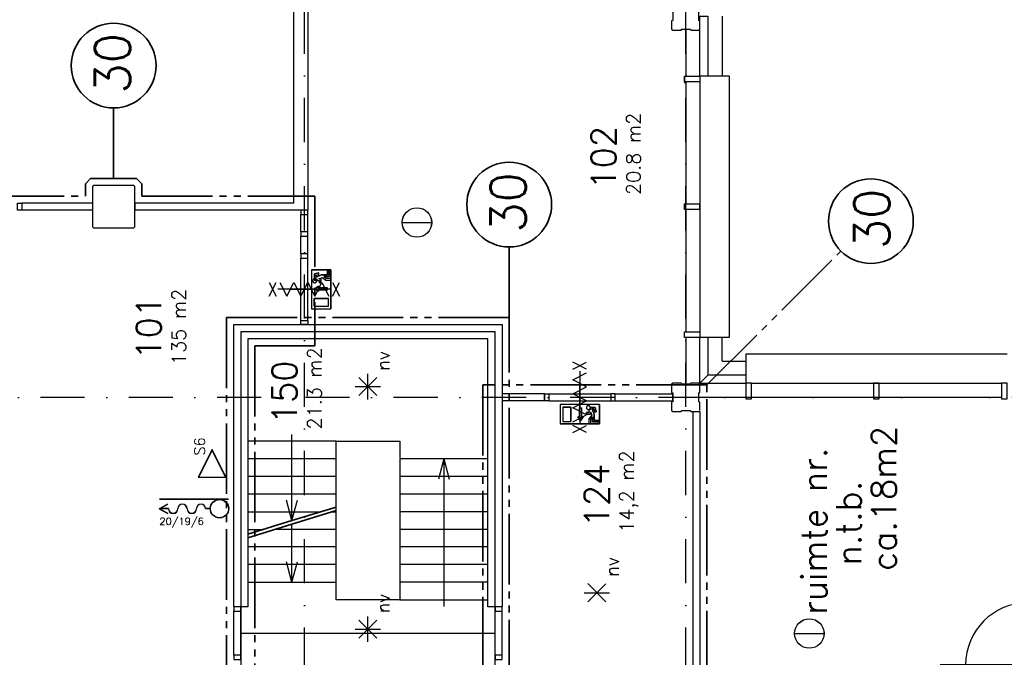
# Model space of a CAD drawing. Extents: x 36324 to 146208, y 44755 to 121475.
# Tile 13 of 28: x 68533 to 82473, y 83363 to 92396. Entities that reach past the tile are written whole.
import ezdxf
from ezdxf.enums import TextEntityAlignment as Align

# ---------------------------------------------------------------- set-up
doc = ezdxf.new("R2010")
doc.units = 0
doc.header["$LTSCALE"] = 100
doc.linetypes.add('B0302', pattern=[12.5, 6.25, -3.125, 0, -3.125])
doc.linetypes.add('B0804', pattern=[15, 10, -1, 1, -1, 1, -1])
for name, color, linetype in [('Bouwkundig', 253, 'CONTINUOUS'), ('Bouwkundig tekst', 252, 'CONTINUOUS'), ('Stramien', 252, 'B0302')]:
    doc.layers.add(name, color=color, linetype=linetype)
doc.layers.add('brandscheiding', color=40, linetype='B0804', lineweight=35)
doc.styles.add('bouwk tekst', font='romans.shx')
doc.styles.get("Standard").update_dxf_attribs({"font": 'romans.shx'})

# ---------------------------------------------------------------- blocks, each defined once
blk = doc.blocks.new('zb120x56')
at = {"layer": 'Bouwkundig', "color": 0, "linetype": 'Continuous'}
blk.add_lwpolyline([(0, 0), (54, 0), (56, 2), (56, 73), (54, 75), (41, 75), (41, 118), (39, 120), (0, 120), (0, 112), (8, 112), (8, 8), (0, 8)], close=True, dxfattribs=at)
blk = doc.blocks.new('binnendeurkozijn-deur-880-met zijlicht')
at = {"layer": 'Bouwkundig', "color": 0, "linetype": 'Continuous'}
for p, q in [((-60, 1218), (-60, 944)), ((15, 1218), (15, 945)), ((36.5, 1231), (36.5, 931)), ((60, 31), (60, 1233)), ((-58, 946), (-60, 944)), ((-60, 944), (-60, 900)), ((-60, 900), (-58, 898)), ((-60, 900), (-60, 46)), ((14, 946), (-58, 946)), ((-58, 898), (14, 898)), ((15, 945), (14, 946)), ((14, 898), (15, 899)), ((15, 931), (15, 945)), ((58, 931), (15, 931)), ((15, 899), (15, 913)), ((15, 913), (58, 913)), ((15, 899), (15, 46)), ((60, 929), (58, 931)), ((58, 913), (60, 915)), ((60, 915), (60, 929)), ((60, 33), (940, 33))]:
    blk.add_line(p, q, dxfattribs=at)
blk.add_arc((60, 33), 880, 0, 90, dxfattribs=at)
at = {"layer": 'Bouwkundig', "color": 0, "linetype": 'Continuous', "rotation": 270}
blk.add_blockref('zb120x56', (-60, 1272), dxfattribs=at)
at = {"layer": 'Bouwkundig', "color": 0, "linetype": 'Continuous', "xscale": -1, "rotation": 270}
blk.add_blockref('zb120x56', (-60, -8), dxfattribs=at)

msp = doc.modelspace()

# ---------------------------------------------------------------- linework, layer by layer
at = {"layer": 'Bouwkundig', "linetype": 'Continuous'}
for p, q in [((78477, 92446), (78477, 91596)), ((78163, 91516), (78163, 87976)), ((73947, 89523), (74366, 89523)), ((72663, 88854), (72940, 88854)), ((72663, 88854), (72663, 88299)), ((72709, 88794), (72769, 88809)), ((72769, 88785), (72769, 88809)), ((72889, 88845), (72913, 88845)), ((72889, 88780), (72889, 88845)), ((72913, 88845), (72913, 88757)), ((72940, 88854), (72940, 88299)), ((72709, 88733), (72709, 88794)), ((72732, 88776), (72769, 88785)), ((72732, 88749), (72801, 88780)), ((72732, 88776), (72732, 88749)), ((72745, 88702), (72778, 88702)), ((72768, 88725), (72815, 88746)), ((72768, 88725), (72802, 88725)), ((72778, 88669), (72778, 88702)), ((72802, 88669), (72778, 88669)), ((72801, 88780), (72889, 88780)), ((72802, 88669), (72802, 88725)), ((72815, 88746), (72866, 88706)), ((72839, 88757), (72874, 88729)), ((72913, 88757), (72839, 88757)), ((72866, 88706), (72936, 88706)), ((72936, 88729), (72874, 88729)), ((72936, 88706), (72936, 88729)), ((72706, 88585), (72762, 88622)), ((72762, 88548), (72706, 88585)), ((72762, 88622), (72762, 88599)), ((72891, 88599), (72762, 88599)), ((72891, 88571), (72762, 88571)), ((72762, 88571), (72762, 88548)), ((72700, 88447), (72903, 88447)), ((72700, 88336), (72700, 88447)), ((72903, 88336), (72903, 88447)), ((72663, 88299), (72940, 88299)), ((72700, 88336), (72903, 88336)), ((73591, 87070, 2600), (73335, 87326, 2600)), ((73335, 87070, 2600), (73589, 87325, 2600)), ((73463, 87017, 2600), (73463, 87378, 2600)), ((73282, 87198, 2600), (73642, 87198, 2600)), ((78893, 87246), (82433, 87246)), ((76186, 86946), (76186, 86669)), ((76741, 86946), (76186, 86946)), ((76223, 86909), (76223, 86706)), ((76223, 86909), (76334, 86909)), ((76334, 86909), (76334, 86706)), ((76458, 86897), (76458, 86768)), ((76486, 86897), (76486, 86768)), ((76589, 86864), (76589, 86831)), ((76620, 86900), (76681, 86900)), ((76636, 86877), (76667, 86809)), ((76663, 86877), (76636, 86877)), ((76663, 86877), (76672, 86840)), ((76681, 86900), (76696, 86840)), ((76741, 86946), (76741, 86669)), ((76223, 86706), (76334, 86706)), ((76435, 86768), (76472, 86712)), ((76458, 86768), (76435, 86768)), ((76472, 86712), (76509, 86768)), ((76509, 86768), (76486, 86768)), ((76556, 86808), (76556, 86831)), ((76556, 86831), (76589, 86831)), ((76556, 86808), (76612, 86808)), ((76633, 86794), (76593, 86743)), ((76593, 86743), (76593, 86674)), ((76612, 86841), (76612, 86808)), ((76612, 86841), (76633, 86794)), ((76644, 86771), (76617, 86735)), ((76617, 86674), (76617, 86735)), ((76644, 86697), (76644, 86771)), ((76667, 86809), (76667, 86720)), ((76667, 86720), (76732, 86720)), ((76672, 86840), (76696, 86840)), ((76732, 86720), (76732, 86697)), ((76741, 86669), (76186, 86669)), ((76593, 86674), (76617, 86674)), ((76732, 86697), (76644, 86697)), ((71489, 85602), (70511, 85602)), ((71489, 85600), (70511, 85600)), ((70508, 85468), (70630, 85535)), ((70508, 85468), (70630, 85402)), ((70511, 85468), (70631, 85533)), ((70511, 85468), (70631, 85403)), ((70641, 85469), (70513, 85469)), ((70641, 85467), (70513, 85467)), ((71231, 85469), (71165, 85469)), ((71231, 85467), (71165, 85467)), ((76833, 84151, 2600), (76578, 84407, 2600)), ((76578, 84151, 2600), (76832, 84405, 2600)), ((76525, 84278, 2600), (76885, 84278, 2600)), ((73463, 83580, 2600), (73463, 83942, 2600)), ((73591, 83634, 2600), (73335, 83890, 2600)), ((73335, 83634, 2600), (73589, 83888, 2600)), ((71663, 83705), (75263, 83705)), ((73282, 83761, 2600), (73642, 83761, 2600)), ((79503, 83700), (79922, 83700))]:
    msp.add_line(p, q, dxfattribs=at)
for points in [[(72413, 89796), (72413, 97662)], [(72613, 97661), (72613, 89696)], [(78163, 92261), (78163, 92376), (78148, 92384), (78148, 92509), (78163, 92514), (78163, 92631), (78148, 92646), (78037, 92646), (78029, 92631), (77904, 92631), (77899, 92646), (77778, 92646), (77763, 92631), (77763, 92516), (77778, 92508), (77778, 92383), (77763, 92378), (77763, 92261), (77778, 92246), (77897, 92246), (77905, 92261), (78030, 92261), (78035, 92246), (78148, 92246)], [(78163, 91596), (78163, 92446), (78277, 92446), (78277, 91596)], [(77963, 92261), (77963, 91596)], [(78148, 92246), (78163, 92261)], [(77943, 91596), (77943, 91496)], [(78577, 91596), (78577, 87896), (78163, 87896)], [(78577, 91596), (78163, 91596)], [(77963, 91516), (77963, 89786)], [(68563, 89796), (68563, 89696)], [(69563, 89796), (68563, 89796)], [(69563, 89796), (69563, 89696)], [(72413, 89796), (70163, 89796)], [(70163, 89796), (70163, 89696)], [(78163, 89706), (78163, 89786)], [(69563, 89696), (68563, 89696)], [(72613, 89696), (70163, 89696)], [(72513, 89391), (72513, 89637)], [(72612, 89391), (72612, 89637)], [(77963, 89706), (77963, 87976)], [(72513, 89081), (72513, 89331)], [(72612, 89081), (72612, 89331)], [(72513, 88136), (72513, 89017)], [(72612, 88136), (72612, 89017)], [(72940, 88854), (72663, 88854), (72663, 88299), (72940, 88299), (72940, 88854)], [(72913, 88845), (72889, 88845), (72889, 88780), (72801, 88780), (72732, 88749), (72732, 88776), (72769, 88785), (72769, 88809), (72709, 88794), (72709, 88733), (72715, 88733), (72717, 88732), (72720, 88732), (72723, 88731), (72726, 88729), (72729, 88727), (72731, 88726), (72733, 88724), (72735, 88722), (72737, 88719), (72739, 88717), (72741, 88714), (72743, 88711), (72744, 88707), (72745, 88704), (72745, 88702), (72778, 88702), (72778, 88669), (72802, 88669), (72802, 88725), (72768, 88725), (72815, 88746), (72866, 88706), (72936, 88706), (72936, 88729), (72874, 88729), (72839, 88757), (72913, 88757), (72913, 88845)], [(72065, 88674), (72165, 88480)], [(72065, 88480), (72165, 88674)], [(72216, 88674), (72315, 88480), (72414, 88674), (72513, 88480), (72612, 88674), (72711, 88480), (72810, 88674), (72909, 88480)], [(72689, 88677), (72690, 88677), (72691, 88676), (72693, 88675), (72694, 88674), (72695, 88673), (72696, 88673), (72697, 88672), (72698, 88671), (72700, 88671), (72701, 88671), (72702, 88670), (72704, 88670), (72705, 88670), (72706, 88669), (72708, 88669), (72709, 88669), (72710, 88669), (72712, 88669), (72713, 88670), (72715, 88670), (72716, 88670), (72717, 88671), (72718, 88671), (72720, 88671), (72721, 88672), (72722, 88673), (72723, 88673), (72724, 88674), (72726, 88675), (72727, 88676), (72728, 88677), (72729, 88677), (72730, 88678), (72731, 88679), (72731, 88681), (72732, 88682), (72733, 88683), (72734, 88684), (72734, 88685), (72735, 88686), (72735, 88688), (72736, 88689), (72736, 88690), (72736, 88692), (72737, 88693), (72737, 88694), (72737, 88696), (72737, 88697), (72737, 88698), (72737, 88700), (72737, 88701), (72736, 88702), (72736, 88704), (72736, 88705), (72735, 88706), (72735, 88708), (72734, 88709), (72734, 88710), (72733, 88711), (72732, 88713), (72731, 88714), (72731, 88715), (72730, 88716), (72729, 88717), (72728, 88718), (72727, 88719), (72726, 88719), (72724, 88720), (72723, 88721), (72722, 88722), (72721, 88722), (72720, 88723), (72718, 88723), (72717, 88724), (72716, 88724), (72715, 88724), (72713, 88725), (72712, 88725), (72710, 88725), (72709, 88725), (72708, 88725), (72706, 88725), (72705, 88725), (72704, 88724), (72702, 88724), (72701, 88724), (72700, 88723), (72698, 88723), (72697, 88722), (72696, 88722), (72695, 88721), (72694, 88720), (72693, 88719), (72691, 88719), (72690, 88718), (72689, 88717), (72689, 88716), (72688, 88715), (72687, 88714), (72686, 88713), (72685, 88711), (72685, 88710), (72684, 88709), (72683, 88708), (72683, 88706), (72683, 88705), (72682, 88704), (72682, 88702), (72682, 88701), (72681, 88700), (72681, 88698), (72681, 88697), (72681, 88696), (72681, 88694), (72682, 88693), (72682, 88692), (72682, 88690), (72683, 88689), (72683, 88688), (72683, 88686), (72684, 88685), (72685, 88684), (72685, 88683), (72686, 88682), (72687, 88681), (72688, 88679), (72689, 88678), (72689, 88677)], [(72705, 88725), (72700, 88723), (72695, 88721), (72691, 88718), (72689, 88716), (72686, 88712), (72684, 88708), (72682, 88703), (72681, 88695), (72682, 88689), (72684, 88685), (72685, 88683), (72687, 88680), (72689, 88678), (72692, 88675), (72696, 88673), (72700, 88671), (72706, 88670), (72710, 88669), (72714, 88670), (72719, 88671), (72723, 88673), (72727, 88676), (72731, 88680), (72733, 88683), (72735, 88687), (72736, 88692), (72737, 88698), (72736, 88705), (72734, 88709), (72732, 88712), (72730, 88715), (72727, 88719), (72723, 88721), (72719, 88723), (72715, 88724), (72712, 88725), (72708, 88725), (72705, 88725)], [(72709, 88733), (72709, 88733), (72710, 88733), (72710, 88733), (72711, 88733), (72711, 88733), (72712, 88733), (72712, 88733), (72712, 88733), (72713, 88733), (72713, 88733), (72714, 88733), (72714, 88733), (72714, 88733), (72715, 88733), (72715, 88733), (72716, 88733), (72716, 88733), (72716, 88732), (72717, 88732), (72717, 88732), (72718, 88732), (72718, 88732), (72718, 88732), (72719, 88732), (72719, 88732), (72720, 88732), (72720, 88732), (72720, 88731), (72721, 88731), (72721, 88731), (72721, 88731), (72722, 88731), (72722, 88731), (72723, 88731), (72723, 88730), (72723, 88730), (72724, 88730), (72724, 88730), (72724, 88730), (72725, 88730), (72725, 88729), (72726, 88729), (72726, 88729), (72726, 88729), (72727, 88729), (72727, 88728), (72727, 88728), (72728, 88728), (72728, 88728), (72728, 88728), (72729, 88727), (72729, 88727), (72729, 88727), (72730, 88727), (72730, 88726), (72730, 88726), (72731, 88726), (72731, 88726), (72731, 88726), (72732, 88725), (72732, 88725), (72732, 88725), (72733, 88724), (72733, 88724), (72733, 88724), (72734, 88724), (72734, 88723), (72734, 88723), (72734, 88723), (72735, 88723), (72735, 88722), (72735, 88722), (72736, 88722), (72736, 88721), (72736, 88721), (72736, 88721), (72737, 88720), (72737, 88720), (72737, 88720), (72737, 88719), (72738, 88719), (72738, 88719), (72738, 88719), (72738, 88718), (72739, 88718), (72739, 88718), (72739, 88717), (72739, 88717), (72740, 88717), (72740, 88716), (72740, 88716), (72740, 88715), (72740, 88715), (72741, 88715), (72741, 88714), (72741, 88714), (72741, 88714), (72741, 88713), (72742, 88713), (72742, 88713), (72742, 88712), (72742, 88712), (72742, 88711), (72742, 88711), (72743, 88711), (72743, 88710), (72743, 88710), (72743, 88710), (72743, 88709), (72743, 88709), (72743, 88708), (72743, 88708), (72744, 88708), (72744, 88707), (72744, 88707), (72744, 88706), (72744, 88706), (72744, 88706), (72744, 88705), (72744, 88705), (72744, 88705), (72745, 88704), (72745, 88704), (72745, 88703), (72745, 88703), (72745, 88703), (72745, 88702), (72745, 88702)], [(72960, 88674), (73060, 88480)], [(72960, 88480), (73060, 88674)], [(72935, 88577), (72190, 88577)], [(72363, 88577), (72563, 88577), (72763, 88577)], [(72891, 88571), (72891, 88599), (72762, 88599), (72762, 88622), (72706, 88585), (72762, 88548), (72762, 88571), (72891, 88571)], [(72903, 88447), (72700, 88447), (72700, 88336), (72903, 88336), (72903, 88447)], [(71563, 84076), (71563, 88076)], [(71563, 88076), (75363, 88076)], [(72513, 88076), (72613, 88076)], [(75363, 88076), (75363, 84077)], [(77943, 87896), (77943, 87976)], [(77943, 87976), (78163, 87976)], [(78163, 87976), (78163, 87896)], [(75163, 87876), (71763, 87876)], [(71763, 87876), (71763, 84076)], [(75163, 84077), (75163, 87876)], [(77963, 87896), (77963, 87246)], [(78277, 87896), (78277, 87360), (78163, 87246), (78163, 87896)], [(78477, 87560), (78477, 87896)], [(76366, 87444), (76560, 87544)], [(76560, 87444), (76366, 87544)], [(78477, 87560), (78814, 87560)], [(82513, 87660), (78814, 87660), (78814, 87246)], [(76463, 87419), (76463, 86674)], [(76366, 86700), (76560, 86799), (76366, 86898), (76560, 86997), (76366, 87096), (76560, 87195), (76366, 87294), (76560, 87393)], [(78814, 87360), (78277, 87360), (78163, 87246), (78814, 87246)], [(76463, 86846), (76463, 87046), (76463, 87246)], [(78163, 86861), (78163, 86976), (78148, 86984), (78148, 87109), (78163, 87114), (78163, 87231), (78148, 87246), (78037, 87246), (78029, 87231), (77904, 87231), (77899, 87246), (77778, 87246), (77763, 87231), (77763, 87116), (77778, 87108), (77778, 86983), (77763, 86978), (77763, 86861), (77778, 86846), (77897, 86846), (77905, 86861), (78030, 86861), (78035, 86846), (78148, 86846)], [(78893, 87246), (78813, 87246)], [(78893, 87026), (78893, 87246)], [(80623, 87246), (80703, 87246)], [(75963, 87096), (75363, 87096)], [(75963, 86996), (75363, 86996)], [(75963, 87096), (75963, 86996)], [(76023, 87096), (76903, 87096)], [(76023, 86996), (76903, 86997)], [(76963, 87096), (77778, 87096)], [(76963, 86996), (76963, 87096)], [(76963, 86996), (77778, 86996)], [(77778, 86996), (77778, 87096)], [(78813, 87046), (78148, 87046)], [(78813, 87026), (78893, 87026)], [(80623, 87046), (78893, 87046)], [(82433, 87046), (80703, 87046)], [(76741, 86669), (76741, 86946), (76186, 86946), (76186, 86669), (76741, 86669)], [(76334, 86706), (76334, 86909), (76223, 86909), (76223, 86706), (76334, 86706)], [(76458, 86897), (76486, 86897), (76486, 86768), (76509, 86768), (76472, 86712), (76435, 86768), (76458, 86768), (76458, 86897)], [(76565, 86920), (76564, 86919), (76563, 86918), (76562, 86917), (76561, 86916), (76560, 86915), (76560, 86913), (76559, 86912), (76559, 86911), (76558, 86910), (76558, 86908), (76557, 86907), (76557, 86906), (76557, 86904), (76557, 86903), (76556, 86902), (76556, 86900), (76556, 86899), (76557, 86898), (76557, 86896), (76557, 86895), (76557, 86893), (76558, 86892), (76558, 86891), (76559, 86890), (76559, 86888), (76560, 86887), (76560, 86886), (76561, 86885), (76562, 86884), (76563, 86883), (76564, 86882), (76565, 86881), (76566, 86880), (76567, 86879), (76568, 86878), (76569, 86877), (76570, 86876), (76571, 86876), (76572, 86875), (76574, 86875), (76575, 86874), (76576, 86874), (76577, 86873), (76579, 86873), (76580, 86873), (76581, 86873), (76583, 86873), (76584, 86872), (76586, 86873), (76587, 86873), (76588, 86873), (76590, 86873), (76591, 86873), (76592, 86874), (76594, 86874), (76595, 86875), (76596, 86875), (76597, 86876), (76598, 86876), (76600, 86877), (76601, 86878), (76602, 86879), (76603, 86880), (76604, 86881), (76605, 86882), (76606, 86883), (76606, 86884), (76607, 86885), (76608, 86886), (76609, 86887), (76609, 86888), (76610, 86890), (76610, 86891), (76611, 86892), (76611, 86893), (76611, 86895), (76612, 86896), (76612, 86898), (76612, 86899), (76612, 86900), (76612, 86902), (76612, 86903), (76612, 86904), (76611, 86906), (76611, 86907), (76611, 86908), (76610, 86910), (76610, 86911), (76609, 86912), (76609, 86913), (76608, 86915), (76607, 86916), (76606, 86917), (76606, 86918), (76605, 86919), (76604, 86920), (76603, 86921), (76602, 86922), (76601, 86923), (76600, 86923), (76598, 86924), (76597, 86925), (76596, 86925), (76595, 86926), (76594, 86926), (76592, 86927), (76591, 86927), (76590, 86927), (76588, 86928), (76587, 86928), (76586, 86928), (76584, 86928), (76583, 86928), (76581, 86928), (76580, 86928), (76579, 86927), (76577, 86927), (76576, 86927), (76575, 86926), (76574, 86926), (76572, 86925), (76571, 86925), (76570, 86924), (76569, 86923), (76568, 86923), (76567, 86922), (76566, 86921), (76565, 86920)], [(76612, 86904), (76610, 86909), (76608, 86914), (76605, 86918), (76603, 86920), (76599, 86923), (76595, 86926), (76590, 86927), (76582, 86928), (76576, 86927), (76572, 86925), (76570, 86924), (76567, 86922), (76565, 86921), (76562, 86917), (76560, 86914), (76558, 86909), (76557, 86904), (76556, 86899), (76557, 86896), (76558, 86890), (76560, 86887), (76563, 86882), (76567, 86878), (76570, 86876), (76575, 86874), (76579, 86873), (76586, 86873), (76592, 86874), (76596, 86875), (76599, 86877), (76602, 86879), (76606, 86883), (76608, 86887), (76610, 86890), (76611, 86894), (76612, 86897), (76612, 86902), (76612, 86904)], [(76732, 86697), (76732, 86720), (76667, 86720), (76667, 86809), (76636, 86877), (76663, 86877), (76672, 86840), (76696, 86840), (76681, 86900), (76620, 86900), (76620, 86894), (76619, 86892), (76619, 86889), (76618, 86887), (76616, 86883), (76614, 86880), (76613, 86879), (76611, 86876), (76609, 86874), (76607, 86872), (76604, 86870), (76601, 86868), (76598, 86867), (76594, 86865), (76591, 86865), (76589, 86864), (76589, 86831), (76556, 86831), (76556, 86808), (76612, 86808), (76612, 86841), (76633, 86794), (76593, 86743), (76593, 86674), (76617, 86674), (76617, 86735), (76644, 86771), (76644, 86697), (76732, 86697)], [(76620, 86900), (76620, 86900), (76620, 86899), (76620, 86899), (76620, 86899), (76620, 86898), (76620, 86898), (76620, 86897), (76620, 86897), (76620, 86897), (76620, 86896), (76620, 86896), (76620, 86895), (76620, 86895), (76620, 86895), (76620, 86894), (76620, 86894), (76620, 86893), (76620, 86893), (76619, 86893), (76619, 86892), (76619, 86892), (76619, 86891), (76619, 86891), (76619, 86891), (76619, 86890), (76619, 86890), (76619, 86889), (76618, 86889), (76618, 86889), (76618, 86888), (76618, 86888), (76618, 86887), (76618, 86887), (76618, 86887), (76617, 86886), (76617, 86886), (76617, 86886), (76617, 86885), (76617, 86885), (76617, 86885), (76616, 86884), (76616, 86884), (76616, 86883), (76616, 86883), (76616, 86883), (76616, 86882), (76615, 86882), (76615, 86882), (76615, 86881), (76615, 86881), (76614, 86881), (76614, 86880), (76614, 86880), (76614, 86880), (76614, 86879), (76613, 86879), (76613, 86879), (76613, 86878), (76613, 86878), (76612, 86878), (76612, 86877), (76612, 86877), (76612, 86877), (76611, 86876), (76611, 86876), (76611, 86876), (76610, 86875), (76610, 86875), (76610, 86875), (76610, 86875), (76609, 86874), (76609, 86874), (76609, 86874), (76608, 86873), (76608, 86873), (76608, 86873), (76608, 86873), (76607, 86872), (76607, 86872), (76607, 86872), (76606, 86872), (76606, 86871), (76606, 86871), (76605, 86871), (76605, 86871), (76605, 86870), (76604, 86870), (76604, 86870), (76604, 86870), (76603, 86870), (76603, 86869), (76603, 86869), (76602, 86869), (76602, 86869), (76601, 86869), (76601, 86868), (76601, 86868), (76600, 86868), (76600, 86868), (76600, 86868), (76599, 86867), (76599, 86867), (76599, 86867), (76598, 86867), (76598, 86867), (76597, 86867), (76597, 86867), (76597, 86866), (76596, 86866), (76596, 86866), (76596, 86866), (76595, 86866), (76595, 86866), (76594, 86866), (76594, 86865), (76594, 86865), (76593, 86865), (76593, 86865), (76592, 86865), (76592, 86865), (76592, 86865), (76591, 86865), (76591, 86865), (76590, 86865), (76590, 86865), (76590, 86865), (76589, 86864), (76589, 86864)], [(78063, 86846), (78063, 83046)], [(78063, 86846), (78163, 86846)], [(78163, 86846), (78163, 83046)], [(76366, 86549), (76560, 86649)], [(76560, 86549), (76366, 86649)], [(72388, 85299), (72388, 86521)], [(72388, 86426), (72388, 86521)], [(73013, 86426), (71763, 86426)], [(71763, 86426), (71763, 84426)], [(73013, 84426), (73013, 86426)], [(73013, 86426), (73913, 86426)], [(73913, 86426), (73913, 86189)], [(73013, 86176), (71763, 86176)], [(73913, 86176), (73913, 84176)], [(75163, 86176), (73913, 86176)], [(74538, 86176), (74461, 85889)], [(74538, 86176), (74538, 84176)], [(74538, 86176), (74615, 85889)], [(75163, 84176), (75163, 86176)], [(73013, 85926), (71763, 85926)], [(75163, 85926), (73913, 85926)], [(73013, 85676), (71763, 85676)], [(75163, 85676), (73913, 85676)], [(72388, 85299), (72311, 85587)], [(72388, 85299), (72465, 85587)], [(71763, 85426), (72800, 85426)], [(72963, 85426), (73013, 85426)], [(75163, 85426), (73913, 85426)], [(71763, 85176), (71989, 85176)], [(73013, 85176), (72151, 85176)], [(72388, 84426), (72388, 85249)], [(75163, 85176), (73913, 85176)], [(73013, 84926), (71763, 84926)], [(75163, 84926), (73913, 84926)], [(73013, 84676), (71763, 84676)], [(72388, 84426), (72311, 84714)], [(72388, 84426), (72465, 84714)], [(75163, 84676), (73913, 84676)], [(71763, 84426), (73013, 84426)], [(73013, 84176), (73013, 84454)], [(75163, 84426), (73913, 84426)], [(71763, 84076), (71563, 84076)], [(73913, 84176), (73013, 84176)], [(73913, 84176), (75163, 84176)], [(74538, 84176), (74538, 84081)], [(75363, 84077), (75163, 84077)], [(71563, 83393), (71563, 84017)], [(71663, 83393), (71663, 84017)], [(75263, 83393), (75263, 84017)], [(75363, 83393), (75363, 84017)]]:
    msp.add_lwpolyline(points, dxfattribs=at)
for points in [[(78163, 91596), (78163, 91516), (77943, 91516), (77943, 91596)], [(70163, 89461), (70163, 90031), (70148, 90046), (69578, 90046), (69563, 90031), (69563, 89461), (69578, 89446), (70148, 89446)], [(68563, 89696), (68503, 89696), (68503, 89796), (68563, 89796)], [(78163, 89786), (78163, 89706), (77943, 89706), (77943, 89786)], [(72513, 89696), (72513, 89637), (72612, 89637), (72612, 89696)], [(72513, 89391), (72513, 89331), (72612, 89331), (72612, 89391)], [(72513, 89081), (72513, 89017), (72612, 89017), (72612, 89081)], [(72709, 88733), (72716, 88733), (72726, 88729), (72731, 88726), (72735, 88722), (72740, 88716), (72743, 88710), (72744, 88705), (72745, 88702), (72778, 88702), (72778, 88669), (72802, 88669), (72802, 88725), (72768, 88725), (72815, 88746), (72866, 88706), (72936, 88706), (72936, 88729), (72874, 88729), (72839, 88757), (72913, 88757), (72913, 88845), (72889, 88845), (72889, 88780), (72801, 88780), (72732, 88749), (72732, 88776), (72769, 88785), (72769, 88809), (72709, 88794)], [(72513, 88076), (72513, 88136), (72612, 88136), (72612, 88076)], [(75234, 87973), (71664, 87973), (71664, 81653), (73153, 81653), (73153, 79453), (75264, 79453), (75264, 87973)], [(78163, 87976), (78163, 87896), (77943, 87896), (77943, 87976)], [(78893, 87246), (78813, 87246), (78813, 87026), (78893, 87026)], [(80703, 87246), (80623, 87246), (80623, 87026), (80703, 87026)], [(82513, 87246), (82433, 87246), (82433, 87026), (82513, 87026)], [(75963, 87096), (76023, 87096), (76023, 86996), (75963, 86996)], [(76963, 87096), (76903, 87096), (76903, 86997), (76963, 86997)], [(76620, 86900), (76620, 86894), (76616, 86884), (76613, 86878), (76609, 86874), (76603, 86869), (76597, 86866), (76592, 86865), (76589, 86864), (76589, 86831), (76556, 86831), (76556, 86808), (76612, 86808), (76612, 86841), (76633, 86794), (76593, 86743), (76593, 86674), (76617, 86674), (76617, 86735), (76644, 86771), (76644, 86697), (76732, 86697), (76732, 86720), (76667, 86720), (76667, 86809), (76636, 86877), (76663, 86877), (76672, 86840), (76696, 86840), (76681, 86900)], [(71257, 85914), (71453, 85914), (71257, 86305), (71062, 85914)], [(71257, 85917), (71449, 85917), (71257, 86299), (71066, 85917)], [(71563, 84076), (71563, 84017), (71663, 84017), (71663, 84076)], [(75263, 84076), (75263, 84017), (75363, 84017), (75363, 84076)], [(71563, 83393), (71563, 83333), (71663, 83333), (71663, 83393)], [(75263, 83393), (75263, 83333), (75363, 83333), (75363, 83393)]]:
    msp.add_lwpolyline(points, close=True, dxfattribs=at)
for centre, radius in [((74157, 89523), 209), ((74157, 89523), 208), ((71362, 85469), 131), ((71362, 85469), 129), ((79712, 83700), 209), ((79712, 83700), 208)]:
    msp.add_circle(centre, radius, dxfattribs=at)
for centre, radius, start, end in [((70706, 85469), 67.3, 180, 0), ((70706, 85469), 65.6, 180, 0), ((70837, 85469), 65.6, 0, 180), ((70837, 85469), 63.9, 0, 180), ((70969, 85469), 67.3, 180, 0), ((70969, 85469), 65.6, 180, 0), ((71100, 85469), 65.6, 0, 180), ((71100, 85469), 63.9, 0, 180)]:
    msp.add_arc(centre, radius, start, end, dxfattribs=at)
at = {"layer": 'brandscheiding'}
for p, q in [((69863, 90146), (69863, 91146)), ((75463, 88177), (75463, 89177)), ((78263, 87221), (80159, 89118))]:
    msp.add_line(p, q, dxfattribs=at)
for points in [[(70263, 89896), (70263, 90073), (70189, 90146), (69536, 90146), (69463, 90073), (69463, 89896)], [(70263, 89896), (72712, 89896), (72712, 87776), (71863, 87776), (71863, 81471), (70063, 81471), (70063, 76996), (61913, 76996), (61913, 73946)], [(62163, 89896), (69463, 89896)], [(71763, 85107), (72388, 85299), (73013, 85492)], [(71763, 85057), (72388, 85249), (73013, 85442)]]:
    msp.add_lwpolyline(points, dxfattribs=at)
for points in [[(71463, 88177), (71463, 81396), (75463, 81396), (75463, 88177)], [(75088, 87221), (75088, 81521), (78263, 81521), (78263, 87221)]]:
    msp.add_lwpolyline(points, close=True, dxfattribs=at)
at = {"layer": 'brandscheiding', "linetype": 'Continuous'}
for centre in [(69863, 91746), (75463, 89777), (80584, 89542)]:
    msp.add_circle(centre, 600, dxfattribs=at)
at = {"layer": 'Stramien'}
for p, q in [((72563, 54409), (72563, 106105)), ((77963, 54409), (77963, 106105)), ((145708, 87046), (36324, 87046))]:
    msp.add_line(p, q, dxfattribs=at)

# ---------------------------------------------------------------- block references
at = {"layer": 'Bouwkundig', "linetype": 'Continuous', "rotation": 90}
msp.add_blockref('binnendeurkozijn-deur-880-met zijlicht', (82838, 83196), dxfattribs=at)

# ---------------------------------------------------------------- texts
at = {"layer": 'Bouwkundig tekst', "linetype": 'Continuous'}
for s, p in [('102', (76974, 89990)), ('101', (70536, 87582)), ('150', (72457, 86668)), ('ruimte nr.', (79958, 83965)), ('124', (76878, 85206)), ('n.t.b.', (80444, 84666))]:
    msp.add_text(s, height=350, rotation=90, dxfattribs=at).set_placement(p)
for p in [(73678, 87563, 2600), (76921, 84644, 2600), (73678, 84127, 2600)]:
    msp.add_text('nv', height=185.9, rotation=90, dxfattribs=at).set_placement(p, align=Align.MIDDLE)
msp.add_text('S6', height=148.7, rotation=90, dxfattribs=at).set_placement((71082, 86223), align=Align.MIDDLE_LEFT)
msp.add_text('20/19/6', height=102, dxfattribs=at).set_placement((70511, 85289), align=Align.MIDDLE_LEFT)
at = {"layer": 'Bouwkundig tekst', "linetype": 'Continuous', "char_height": 200, "width": 1805, "attachment_point": 1, "rotation": 90, "style": 'bouwk tekst'}
for s, insert in [('20.8 m2', (77123, 89912)), ('135 m2', (70686, 87504)), ('21.3 m2', (72606, 86590)), ('14,2 m2', (77027, 85128))]:
    msp.add_mtext(s, dxfattribs=dict(at, insert=insert))
at = {"layer": 'Bouwkundig tekst', "linetype": 'Continuous', "insert": (80593, 84588), "char_height": 350, "width": 1805, "attachment_point": 1, "rotation": 90}
msp.add_mtext('ca.18m2', dxfattribs=at)
at = {"layer": 'brandscheiding', "linetype": 'Continuous'}
for p in [(70099, 91349), (75699, 89379), (80847, 89145)]:
    msp.add_text('30', height=500, rotation=90, dxfattribs=at).set_placement(p)

doc.saveas('drawing.dxf')
